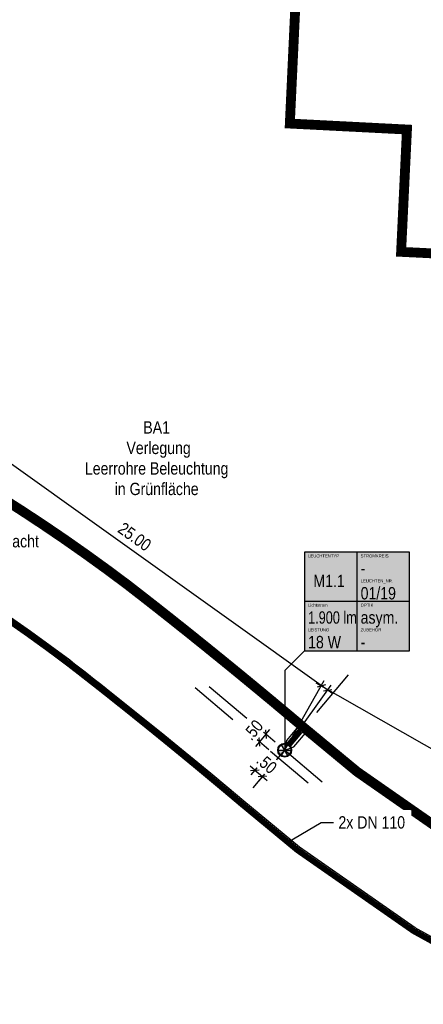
# Model space of a CAD drawing. Header units: metres. Extents: x 32339189 to 32339744, y 5702369 to 5702760.
# Tile 18 of 48: x 32339290 to 32339310, y 5702599 to 5702649. Entities that reach past the tile are written whole.
import ezdxf
from ezdxf import colors
from ezdxf.entities.mleader import LeaderData, LeaderLine
from ezdxf.enums import TextEntityAlignment as Align
from ezdxf.math import Vec2, Vec3

# ---------------------------------------------------------------- set-up
doc = ezdxf.new("R2010")
doc.units = ezdxf.units.M
doc.header["$MEASUREMENT"] = 0
doc.linetypes.add('19', pattern=[0.5, 0.25, -0.25])
doc.linetypes.add('DASHED2', pattern=[0.375, 0.25, -0.125])
doc.layers.add('LRS Erdung', color=1, linetype='Continuous', lineweight=25)
doc.layers.add('LRS-Trasse und Kabelzugschächte', color=252, linetype='Continuous', lineweight=25)
for name, color, linetype in [('LRS-Kabel', 5, 'Continuous'), ('LRS_Bauabschnitte', 10, 'Continuous'), ('LRS_BEL_M1.1_Seidenweberleuchte', 10, 'Continuous'), ('LRS_BM', 7, 'Continuous'), ('LRS_Kodierungsfahne_M1.1', 41, 'Continuous'), ('LRS_Kodierungsfahnen', 7, 'Continuous'), ('LRS_L', 7, 'Continuous'), ('LRS_TXT', 7, 'Continuous')]:
    doc.layers.add(name, color=color, linetype=linetype)
doc.styles.add('lrs-1_0250', font='ARIALN.TTF', dxfattribs={"height": 0.625})
doc.styles.add('lrs-txt', font='ARIALN.TTF', dxfattribs={"height": 1})
doc.dimstyles.new('lrs_1_0250', dxfattribs={"dimtxt": 0.625, "dimasz": 0.3125, "dimexe": 0.3125, "dimexo": 0.625, "dimgap": 0.3125, "dimtad": 1, "dimzin": 5, "dimdsep": 46, "dimtxsty": 'lrs-1_0250', "dimblk1": 'OBLIQUE', "dimblk2": 'OBLIQUE', "dimsah": 1, "dimcen": -0.3125, "dimdle": 0.3125, "dimclrd": 256, "dimclre": 256, "dimclrt": 256, "dimadec": 0, "dimazin": 0, "dimtfac": 1, "dimtix": 1, "dimtmove": 2, "dimatfit": 3, "dimldrblk": 'OBLIQUE', "dimfxl": 1, "dimtolj": 1, "dimtzin": 5, "dimlwd": -1, "dimlwe": -1, "dimarcsym": 0})

# ---------------------------------------------------------------- blocks, each defined once
blk = doc.blocks.new('_OBLIQUE')
at = {"color": 0, "linetype": 'ByBlock'}
blk.add_line((-0.5, -0.5), (0.5, 0.5), dxfattribs=at)
blk = doc.blocks.new('*D29')
at = {"layer": 'DEFPOINTS', "color": 0}
for p in [(32339302.665, 5702611.503), (32339302.987, 5702611.885)]:
    blk.add_point(p, dxfattribs=at)
at = {"layer": 'LRS_BM'}
for p, q in [((32339302.187, 5702611.906), (32339301.471, 5702612.51)), ((32339302.032, 5702612.691), (32339301.71, 5702612.309)), ((32339302.51, 5702612.288), (32339301.793, 5702612.893)), ((32339302.032, 5702612.691), (32339302.233, 5702612.93)), ((32339301.71, 5702612.309), (32339301.508, 5702612.07))]:
    blk.add_line(p, q, dxfattribs=at)
at = {"layer": 'LRS_BM', "xscale": 0.3125, "yscale": 0.3125, "zscale": 0.3125}
for p, rotation in [((32339301.71, 5702612.309), 49.84212201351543), ((32339302.032, 5702612.691), 229.8421220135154)]:
    blk.add_blockref('_OBLIQUE', p, dxfattribs=dict(at, rotation=rotation))
at = {"layer": 'LRS_BM', "insert": (32339301.388, 5702612.907), "char_height": 0.625, "attachment_point": 5, "rotation": 49.8421, "style": 'lrs-1_0250', "bg_fill": 3, "box_fill_scale": 1.25, "bg_fill_color": 257, "bg_fill_transparency": 0}
blk.add_mtext('\\A1;.50', dxfattribs=at)
at = {"layer": 'DEFPOINTS', "color": 0}
blk.add_point((32339301.71, 5702612.309), dxfattribs=at)
blk = doc.blocks.new('*D31')
at = {"layer": 'DEFPOINTS', "color": 0}
for p in [(32339302.987, 5702611.885), (32339327.005, 5702602.532), (32339325.15, 5702599.273)]:
    blk.add_point(p, dxfattribs=at)
at = {"layer": 'LRS_BM'}
for p, q in [((32339303.296, 5702612.428), (32339304.997, 5702615.416)), ((32339304.57, 5702615.299), (32339327.276, 5702602.377)), ((32339325.459, 5702599.816), (32339327.159, 5702602.804))]:
    blk.add_line(p, q, dxfattribs=at)
at = {"layer": 'LRS_BM', "xscale": 0.3125, "yscale": 0.3125, "zscale": 0.3125}
for p, rotation in [((32339304.842, 5702615.144), 150.3569854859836), ((32339327.005, 5702602.532), 330.3569854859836)]:
    blk.add_blockref('_OBLIQUE', p, dxfattribs=dict(at, rotation=rotation))
at = {"layer": 'LRS_BM', "insert": (32339316.236, 5702609.387), "char_height": 0.625, "attachment_point": 5, "rotation": 330.357, "style": 'lrs-1_0250', "bg_fill": 3, "box_fill_scale": 1.25, "bg_fill_color": 257, "bg_fill_transparency": 0}
blk.add_mtext('\\A1;25.50', dxfattribs=at)
blk = doc.blocks.new('LRS_LF_1_250')
blk.add_hatch(color=256).paths.add_polyline_path([(0, 0), (5.333, 0), (5.333, 5), (0, 5)])
at = {"color": 7}
for p, q in [((2.667, 5), (2.667, 0)), ((5.333, 2.5), (0, 2.5))]:
    blk.add_line(p, q, dxfattribs=at)
blk.add_lwpolyline([(0, 0), (5.333, 0), (5.333, 5), (0, 5)], close=True, dxfattribs=at)
at = {"color": 7, "style": 'lrs-txt'}
for tag, height, p in [('LEUCHTENTYP', 0.156, (0.187, 4.812)), ('STROMKREIS', 0.156, (2.854, 4.812)), ('F1', 0.625, (2.854, 4.188)), ('LEUCHTEN_NR.', 0.156, (2.854, 3.546)), ('00/00', 0.625, (2.854, 2.919)), ('LAMPEN', 0.156, (0.187, 2.312)), ('OPTIK', 0.156, (2.854, 2.312)), ('-', 0.625, (0.187, 1.688)), ('-', 0.625, (2.854, 1.688)), ('LEISTUNG', 0.156, (0.187, 1.062)), ('ZUBEHÖR', 0.156, (2.854, 1.062)), ('-W', 0.625, (0.187, 0.438)), ('-', 0.625, (2.854, 0.438))]:
    blk.add_attdef(tag, text='', height=height, dxfattribs=at).set_placement(p, align=Align.MIDDLE_LEFT)
blk.add_attdef('TYP', text='', height=0.625, dxfattribs=at).set_placement((1.253, 3.543), align=Align.MIDDLE_CENTER)
blk = doc.blocks.new('_None')
blk = doc.blocks.new('LRS_Leuchte_01_1_250')
h = blk.add_hatch(color=256)
h.paths.add_polyline_path([(-0.5, 0, 1), (0.5, 0, 1)])
h.paths.add_polyline_path([(0.45, 0, -1), (-0.45, 0, -1)], flags=16)
h.paths.add_polyline_path([(0, 0), (0.225, 0.39, 0.267949), (-0.225, 0.39)], flags=16)
h.paths.add_polyline_path([(0, 0), (-0.45, 0, 0.267949), (-0.225, -0.39)], flags=0)
h.paths.add_polyline_path([(0.225, -0.39, 0.267949), (0.45, 0), (0, 0)], flags=16)
for p, q in [((-0.45, 0), (0.45, 0)), ((-0.225, -0.39), (0.225, 0.39)), ((0.225, -0.39), (-0.225, 0.39))]:
    blk.add_line(p, q)
for radius in [0.5, 0.45]:
    blk.add_circle((0, 0), radius)
blk = doc.blocks.new('*D83')
at = {"layer": 'DEFPOINTS', "color": 0}
for p in [(32339282.657, 5702626.435), (32339305.17, 5702614.935), (32339302.987, 5702611.885)]:
    blk.add_point(p, dxfattribs=at)
at = {"layer": 'LRS_BM'}
for p, q in [((32339283.021, 5702626.943), (32339285.022, 5702629.739)), ((32339284.586, 5702629.666), (32339305.424, 5702614.753)), ((32339303.351, 5702612.393), (32339305.352, 5702615.189))]:
    blk.add_line(p, q, dxfattribs=at)
at = {"layer": 'LRS_BM', "xscale": 0.3125, "yscale": 0.3125, "zscale": 0.3125}
for p, rotation in [((32339284.84, 5702629.484), 144.4096770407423), ((32339305.17, 5702614.935), 324.4096770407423)]:
    blk.add_blockref('_OBLIQUE', p, dxfattribs=dict(at, rotation=rotation))
at = {"layer": 'LRS_BM', "insert": (32339295.373, 5702622.723), "char_height": 0.625, "attachment_point": 5, "rotation": 324.4097, "style": 'lrs-1_0250', "bg_fill": 3, "box_fill_scale": 1.25, "bg_fill_color": 257, "bg_fill_transparency": 0}
blk.add_mtext('\\A1;25.00', dxfattribs=at)
blk = doc.blocks.new('*D84')
at = {"layer": 'LRS_BM'}
for p, q in [((32339301.475, 5702610.871), (32339301.236, 5702611.072)), ((32339301.878, 5702611.349), (32339301.273, 5702610.632)), ((32339302.262, 5702611.025), (32339301.658, 5702610.308)), ((32339301.475, 5702610.871), (32339301.859, 5702610.547)), ((32339301.859, 5702610.547), (32339302.098, 5702610.346))]:
    blk.add_line(p, q, dxfattribs=at)
at = {"layer": 'LRS_BM', "xscale": 0.3125, "yscale": 0.3125, "zscale": 0.3125}
for p, rotation in [((32339301.475, 5702610.871), 319.8750657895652), ((32339301.859, 5702610.547), 139.8750657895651)]:
    blk.add_blockref('_OBLIQUE', p, dxfattribs=dict(at, rotation=rotation))
at = {"layer": 'LRS_BM', "insert": (32339302.074, 5702611.192), "char_height": 0.625, "attachment_point": 5, "rotation": 319.8751, "style": 'lrs-1_0250', "bg_fill": 3, "box_fill_scale": 1.25, "bg_fill_color": 257, "bg_fill_transparency": 0}
blk.add_mtext('\\A1;.50', dxfattribs=at)
at = {"layer": 'DEFPOINTS', "color": 0}
for p in [(32339302.28, 5702611.827), (32339302.665, 5702611.503), (32339301.859, 5702610.547)]:
    blk.add_point(p, dxfattribs=at)

msp = doc.modelspace()

# ---------------------------------------------------------------- hatches: boundary and pattern name
at = {"layer": 'LRS_L', "lineweight": 5, "true_color": 0x636466}
h = msp.add_hatch(dxfattribs=at)
h.set_pattern_fill('ANSI31', color=251, scale=0.1)
h.set_pattern_definition([(45, (-5e-05, -7e-05), (-0.2245064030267, 0.2245064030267), [])])
edge = h.paths.add_edge_path()
edge.add_arc((32339379.483, 5702788.521), 216.768, 233.02467, 244.47296)
edge.add_arc((32339268.558, 5702562.302), 35.267, 34.7399, 60.2279, ccw=False)
edge.add_arc((32339302.598, 5702638.277), 56.107, 220.2999, 264.8262, ccw=False)
edge.add_arc((32338929.081, 5702347.965), 417.022, 37.52697, 39.87898)

# ---------------------------------------------------------------- linework, layer by layer
at = {"layer": 'LRS Erdung'}
msp.add_lwpolyline([(32339250.863, 5702615.279, 0.035, 0.035, 0.048358), (32339286.534, 5702593.8, 0.035, 0.035, -0.112762), (32339298.428, 5702582.871, 0.035, 0.035, 0), (32339297.572, 5702581.392, 0.035, 0.035, -0.19744), (32339259.029, 5702601.359, 0.035, 0.035, 0.009061), (32339249.631, 5702613.148, 0.035, 0.035, 0), (32339250.863, 5702615.279, 0, 0, 0)], format="xyseb", dxfattribs=at)
at = {"layer": 'LRS-Trasse und Kabelzugschächte', "const_width": 0.5}
msp.add_lwpolyline([(32339289, 5702624.459), (32339289.348, 5702624.236), (32339289.523, 5702624.125), (32339289.61, 5702624.069), (32339289.631, 5702624.055), (32339289.634, 5702624.053), (32339289.647, 5702624.045), (32339289.661, 5702624.036), (32339289.666, 5702624.032), (32339289.677, 5702624.025), (32339289.72, 5702623.997), (32339290.411, 5702623.542), (32339290.583, 5702623.428), (32339290.67, 5702623.371), (32339290.713, 5702623.342), (32339290.725, 5702623.335), (32339290.739, 5702623.325), (32339290.753, 5702623.316), (32339290.758, 5702623.312), (32339290.78, 5702623.297), (32339291.122, 5702623.065), (32339291.809, 5702622.598), (32339291.822, 5702622.589), (32339291.832, 5702622.581), (32339291.835, 5702622.58), (32339291.84, 5702622.576), (32339291.85, 5702622.568), (32339291.872, 5702622.554), (32339291.914, 5702622.524), (32339291.999, 5702622.465), (32339292.168, 5702622.346), (32339292.506, 5702622.108), (32339292.845, 5702621.871), (32339292.866, 5702621.856), (32339292.871, 5702621.852), (32339292.874, 5702621.85), (32339292.88, 5702621.846), (32339292.893, 5702621.837), (32339292.911, 5702621.824), (32339292.953, 5702621.794), (32339293.036, 5702621.733), (32339293.204, 5702621.612), (32339293.874, 5702621.127), (32339293.916, 5702621.097), (32339293.926, 5702621.09), (32339293.932, 5702621.086), (32339293.94, 5702621.08), (32339293.953, 5702621.07), (32339293.96, 5702621.065), (32339293.981, 5702621.049), (32339294.064, 5702620.988), (32339294.229, 5702620.864), (32339294.561, 5702620.617), (32339294.893, 5702620.37), (32339294.976, 5702620.308), (32339294.981, 5702620.304), (32339294.992, 5702620.296), (32339295.008, 5702620.283), (32339295.016, 5702620.277), (32339295.026, 5702620.27), (32339295.046, 5702620.254), (32339295.087, 5702620.222), (32339295.693, 5702619.752), (32339296.371, 5702619.221), (32339296.382, 5702619.213), (32339296.402, 5702619.197), (32339296.565, 5702619.069), (32339296.606, 5702619.037), (32339296.626, 5702619.021), (32339296.637, 5702619.013), (32339296.648, 5702619.004), (32339296.73, 5702618.939), (32339296.892, 5702618.811), (32339296.913, 5702618.794), (32339296.935, 5702618.778), (32339296.975, 5702618.746), (32339297.056, 5702618.681), (32339297.137, 5702618.617), (32339297.178, 5702618.585), (32339297.184, 5702618.58), (32339297.19, 5702618.575), (32339297.195, 5702618.572), (32339297.205, 5702618.564), (32339297.225, 5702618.548), (32339297.872, 5702618.032), (32339298.034, 5702617.903), (32339298.044, 5702617.895), (32339298.048, 5702617.892), (32339298.053, 5702617.887), (32339298.06, 5702617.882), (32339298.08, 5702617.866), (32339298.12, 5702617.834), (32339298.201, 5702617.769), (32339298.523, 5702617.51), (32339298.846, 5702617.251), (32339298.886, 5702617.218), (32339298.909, 5702617.2), (32339298.932, 5702617.181), (32339299.012, 5702617.116), (32339299.173, 5702616.986), (32339299.494, 5702616.725), (32339299.655, 5702616.595), (32339299.735, 5702616.53), (32339299.756, 5702616.514), (32339299.761, 5702616.51), (32339299.766, 5702616.506), (32339299.771, 5702616.501), (32339299.782, 5702616.493), (32339299.822, 5702616.46), (32339300.462, 5702615.937), (32339300.542, 5702615.871), (32339300.582, 5702615.839), (32339300.602, 5702615.822), (32339300.612, 5702615.814), (32339300.62, 5702615.808), (32339300.628, 5702615.801), (32339300.788, 5702615.67), (32339301.107, 5702615.407), (32339301.427, 5702615.144), (32339301.467, 5702615.111), (32339301.473, 5702615.106), (32339301.478, 5702615.102), (32339301.483, 5702615.098), (32339301.493, 5702615.09), (32339301.512, 5702615.073), (32339301.592, 5702615.007), (32339301.751, 5702614.875), (32339302.069, 5702614.611), (32339302.229, 5702614.479), (32339302.308, 5702614.413), (32339302.321, 5702614.402), (32339302.334, 5702614.392), (32339302.354, 5702614.375), (32339302.393, 5702614.342), (32339303.028, 5702613.811), (32339303.107, 5702613.745), (32339303.147, 5702613.712), (32339303.157, 5702613.704), (32339303.163, 5702613.698), (32339303.169, 5702613.694), (32339303.173, 5702613.69), (32339303.192, 5702613.674), (32339303.351, 5702613.54), (32339303.667, 5702613.274), (32339303.983, 5702613.007), (32339304, 5702612.993), (32339304.009, 5702612.985), (32339304.049, 5702612.952), (32339304.129, 5702612.886), (32339304.288, 5702612.755), (32339304.925, 5702612.227), (32339306.199, 5702611.172), (32339306.518, 5702610.908), (32339306.658, 5702610.792), (32339306.712, 5702610.754), (32339307.39, 5702610.281), (32339310.104, 5702608.389), (32339311.461, 5702607.443)], dxfattribs=at)
at = {"layer": 'LRS_Bauabschnitte', "color": 242, "linetype": '19', "ltscale": 20, "true_color": 0xcd2027, "const_width": 0.5}
msp.add_lwpolyline([(32339303.599, 5702651.186), (32339303.249, 5702643.709), (32339309.193, 5702643.405), (32339308.896, 5702637.193), (32339319.523, 5702636.666), (32339319.264, 5702631.323), (32339383.082, 5702628.182), (32339383.619, 5702639.579), (32339391.05, 5702639.224)], dxfattribs=at)
at = {"layer": 'LRS_BM', "linetype": '19', "ltscale": 10}
msp.add_line((32339306.21, 5702615.708), (32339301.06, 5702609.605), dxfattribs=at)

# ---------------------------------------------------------------- block references
at = {"layer": 'LRS_Kodierungsfahne_M1.1'}
ref = msp.add_blockref('LRS_LF_1_250', (32339303.987, 5702616.935), dxfattribs=at)
ref.add_attrib('00/00', '01/19', dxfattribs={"layer": 'LRS_Kodierungsfahnen', "height": 0.625, "style": 'lrs-txt'}).set_placement((32339306.842, 5702619.854), align=Align.MIDDLE_LEFT)
ref.add_attrib('LEUCHTEN_NR.', 'LEUCHTEN_NR.', dxfattribs={"layer": 'LRS_Kodierungsfahnen', "height": 0.15625, "style": 'lrs-txt'}).set_placement((32339306.842, 5702620.481), align=Align.MIDDLE_LEFT)
ref.add_attrib('-', '-', dxfattribs={"layer": 'LRS_Kodierungsfahnen', "height": 0.625, "style": 'lrs-txt'}).set_placement((32339306.842, 5702617.372), align=Align.MIDDLE_LEFT)
ref.add_attrib('ZUBEHÖR', 'ZUBEHÖR', dxfattribs={"layer": 'LRS_Kodierungsfahnen', "height": 0.1562, "style": 'lrs-txt'}).set_placement((32339306.842, 5702617.997), align=Align.MIDDLE_LEFT)
ref.add_attrib('-W', '18 W', dxfattribs={"layer": 'LRS_Kodierungsfahnen', "height": 0.625, "style": 'lrs-txt'}).set_placement((32339304.175, 5702617.372), align=Align.MIDDLE_LEFT)
ref.add_attrib('LEISTUNG', 'LEISTUNG', dxfattribs={"layer": 'LRS_Kodierungsfahnen', "height": 0.1562, "style": 'lrs-txt'}).set_placement((32339304.175, 5702617.997), align=Align.MIDDLE_LEFT)
ref.add_attrib('-', '1.900 lm', dxfattribs={"layer": 'LRS_Kodierungsfahnen', "height": 0.625, "style": 'lrs-txt', "width": 0.9}).set_placement((32339304.175, 5702618.622), align=Align.MIDDLE_LEFT)
ref.add_attrib('LAMPEN', 'Lichtstrom', dxfattribs={"layer": 'LRS_Kodierungsfahnen', "height": 0.1562, "style": 'lrs-txt'}).set_placement((32339304.175, 5702619.247), align=Align.MIDDLE_LEFT)
ref.add_attrib('-', 'asym. ', dxfattribs={"layer": 'LRS_Kodierungsfahnen', "height": 0.625, "style": 'lrs-txt'}).set_placement((32339306.842, 5702618.622), align=Align.MIDDLE_LEFT)
ref.add_attrib('OPTIK', 'OPTIK', dxfattribs={"layer": 'LRS_Kodierungsfahnen', "height": 0.1562, "style": 'lrs-txt'}).set_placement((32339306.842, 5702619.247), align=Align.MIDDLE_LEFT)
ref.add_attrib('F1', '-', dxfattribs={"layer": 'LRS_Kodierungsfahnen', "height": 0.625, "style": 'lrs-txt'}).set_placement((32339306.842, 5702621.122), align=Align.MIDDLE_LEFT)
ref.add_attrib('STROMKREIS', 'STROMKREIS', dxfattribs={"layer": 'LRS_Kodierungsfahnen', "height": 0.1562, "style": 'lrs-txt'}).set_placement((32339306.842, 5702621.747), align=Align.MIDDLE_LEFT)
ref.add_attrib('TYP', 'M1.1', dxfattribs={"layer": 'LRS_Kodierungsfahnen', "height": 0.625, "style": 'lrs-txt'}).set_placement((32339305.24, 5702620.478), align=Align.MIDDLE_CENTER)
ref.add_attrib('LEUCHTENTYP', 'LEUCHTENTYP', dxfattribs={"layer": 'LRS_Kodierungsfahnen', "height": 0.15625, "style": 'lrs-txt'}).set_placement((32339304.175, 5702621.747), align=Align.MIDDLE_LEFT)

# ---------------------------------------------------------------- next in the draw order: texts
at = {"layer": 'LRS-Trasse und Kabelzugschächte', "color": 7, "insert": (32339285.062, 5702621.995), "char_height": 0.625, "attachment_point": 7, "style": 'lrs-1_0250', "bg_fill": 3, "box_fill_scale": 1.1, "bg_fill_color": 256, "bg_fill_transparency": 0}
msp.add_mtext('Kabelzugschacht', dxfattribs=at)

# ---------------------------------------------------------------- next in the draw order: dimensions: what is measured, and where the dimension line sits
at = {"layer": 'LRS_BM'}
dim = msp.add_aligned_dim(p1=(32339302.987, 5702611.885), p2=(32339302.665, 5702611.503), distance=-1.25, dimstyle='lrs_1_0250', override={"dimtfill": 1}, dxfattribs=at)
dim.commit()
dim.dimension.update_dxf_attribs({"geometry": '*D29', "text_midpoint": (32339301.388, 5702612.907)})

# ---------------------------------------------------------------- next in the draw order: dimensions: what is measured, and where the dimension line sits
dim = msp.add_aligned_dim(p1=(32339302.987, 5702611.885), p2=(32339325.15, 5702599.273), distance=3.75, dimstyle='lrs_1_0250', override={"dimtfill": 1}, dxfattribs=at)
dim.commit()
dim.dimension.update_dxf_attribs({"geometry": '*D31', "text_midpoint": (32339316.236, 5702609.387)})

# ---------------------------------------------------------------- next in the draw order: linework, layer by layer
at = {"layer": 'LRS-Trasse und Kabelzugschächte', "const_width": 0.3}
msp.add_lwpolyline([(32339288.977, 5702618.477), (32339289.987, 5702617.768), (32339290.987, 5702617.045), (32339291.972, 5702616.311), (32339292.218, 5702616.12), (32339292.486, 5702615.912), (32339292.753, 5702615.704), (32339293.019, 5702615.496), (32339293.285, 5702615.287), (32339293.552, 5702615.078), (32339293.817, 5702614.868), (32339294.079, 5702614.661), (32339294.926, 5702613.986), (32339295.77, 5702613.308), (32339296.612, 5702612.626), (32339297.451, 5702611.941), (32339298.287, 5702611.253), (32339299.12, 5702610.561), (32339299.951, 5702609.866), (32339300.794, 5702609.156), (32339303.628, 5702606.809), (32339309.517, 5702602.703), (32339315.834, 5702599.221)], dxfattribs=at)
at = {"layer": 'LRS_BM', "linetype": '19', "ltscale": 10}
for p, q in [((32339298.448, 5702615.061), (32339304.562, 5702609.902)), ((32339299.153, 5702615.117), (32339305.267, 5702609.958))]:
    msp.add_line(p, q, dxfattribs=at)
at = {"layer": 'LRS_Kodierungsfahne_M1.1', "color": 7}
msp.add_lwpolyline([(32339303.987, 5702616.935), (32339302.987, 5702615.935), (32339302.987, 5702611.885)], dxfattribs=at)

# ---------------------------------------------------------------- next in the draw order: block references
at = {"layer": 'LRS_BEL_M1.1_Seidenweberleuchte', "xscale": 0.7000000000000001, "yscale": 0.7000000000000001, "zscale": 0.7000000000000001}
msp.add_blockref('LRS_Leuchte_01_1_250', (32339302.987, 5702611.885), dxfattribs=at)

# ---------------------------------------------------------------- next in the draw order: dimensions: what is measured, and where the dimension line sits
at = {"layer": 'LRS_BM'}
dim = msp.add_aligned_dim(p1=(32339282.657, 5702626.435), p2=(32339302.987, 5702611.885), distance=3.751, dimstyle='lrs_1_0250', override={"dimtfill": 1}, dxfattribs=at)
dim.commit()
dim.dimension.update_dxf_attribs({"geometry": '*D83', "text_midpoint": (32339295.373, 5702622.723)})

# ---------------------------------------------------------------- next in the draw order: leaders
at = {"layer": 'LRS-Trasse und Kabelzugschächte', "color": 7}
ml = msp.add_multileader_mtext('Standard', dxfattribs=at)
ml.set_content('2x DN 110', color=7, style='lrs-1_0250')
ml.set_leader_properties(color=256, linetype='ByLayer', lineweight=30)
ml.set_arrow_properties(name='NONE')
ml.build(insert=Vec2(0, 0))
ml.multileader.update_dxf_attribs({"dogleg_length": 0.625, "arrow_head_size": 0.625})
ctx = ml.context
ctx.base_point, ctx.char_height, ctx.arrow_head_size, ctx.landing_gap_size, ctx.plane_origin = Vec3(32339305.457, 5702608.21), 0.625, 0.625, 0.312, Vec3(32339303.145, 5702607.21)
ctx.text_align_type = 2
notes = []
notes.append((ctx, [(0, (1, 1, 0), (32339304.832, 5702608.21), (1, 0), 0.625, [(0, [(32339303.145, 5702607.21)], 256, [])])]))
ctx.mtext.insert, ctx.mtext.alignment = Vec3(32339309.097, 5702608.527), 3
ctx.mtext.has_bg_fill, ctx.mtext.bg_color, ctx.mtext.bg_scale_factor, ctx.mtext.bg_transparency, ctx.mtext.use_window_bg_color = 1, -1027028792, 1.5, 0, 1
for ctx, leaders in notes:
    for number, flags, end, landing, length, lines in leaders:
        leader = LeaderData()
        leader.index, (leader.has_last_leader_line, leader.has_dogleg_vector, leader.attachment_direction) = number, flags
        leader.last_leader_point, leader.dogleg_vector, leader.dogleg_length = Vec3(end), Vec3(landing), length
        for number, points, colour, breaks in lines:
            line = LeaderLine()
            line.index, line.vertices, line.color, line.breaks = number, Vec3.list(points), colors.encode_raw_color(colour), breaks
            leader.lines.append(line)
        ctx.leaders.append(leader)

# ---------------------------------------------------------------- next in the draw order: linework, layer by layer
at = {"layer": 'LRS-Kabel', "color": 4, "ltscale": 10}
msp.add_lwpolyline([(32339304.146, 5702612.872), (32339304.288, 5702612.755), (32339304.925, 5702612.227), (32339306.199, 5702611.172), (32339306.518, 5702610.908), (32339306.658, 5702610.792), (32339306.712, 5702610.754), (32339307.39, 5702610.281), (32339310.104, 5702608.389)], dxfattribs=at)

# ---------------------------------------------------------------- next in the draw order: texts
at = {"layer": 'LRS_TXT', "insert": (32339296.489, 5702626.71), "char_height": 0.625, "width": 8, "attachment_point": 5, "style": 'lrs-1_0250', "bg_fill": 3, "box_fill_scale": 1.5, "bg_fill_color": 256, "bg_fill_transparency": 0}
msp.add_mtext('BA1\\P Verlegung \\PLeerrohre Beleuchtung\\Pin Grünfläche', dxfattribs=at)

# ---------------------------------------------------------------- next in the draw order: dimensions: what is measured, and where the dimension line sits
at = {"layer": 'LRS_BM'}
dim = msp.add_aligned_dim(p1=(32339302.28, 5702611.827), p2=(32339302.665, 5702611.503), distance=-1.25, dimstyle='lrs_1_0250', override={"dimtfill": 1}, dxfattribs=at)
dim.commit()
dim.dimension.update_dxf_attribs({"geometry": '*D84', "text_midpoint": (32339302.074, 5702611.192)})

# ---------------------------------------------------------------- next in the draw order: linework, layer by layer
at = {"layer": 'LRS-Kabel', "color": 4, "ltscale": 10}
msp.add_lwpolyline([(32339289.523, 5702624.125), (32339289.61, 5702624.069), (32339289.631, 5702624.055), (32339289.634, 5702624.053), (32339289.647, 5702624.045), (32339289.661, 5702624.036), (32339289.666, 5702624.032), (32339289.677, 5702624.025), (32339289.72, 5702623.997), (32339290.411, 5702623.542), (32339290.583, 5702623.428), (32339290.67, 5702623.371), (32339290.713, 5702623.342), (32339290.725, 5702623.335), (32339290.739, 5702623.325), (32339290.753, 5702623.316), (32339290.758, 5702623.312), (32339290.78, 5702623.297), (32339291.122, 5702623.065), (32339291.809, 5702622.598), (32339291.822, 5702622.589), (32339291.832, 5702622.581), (32339291.835, 5702622.58), (32339291.84, 5702622.576), (32339291.85, 5702622.568), (32339291.872, 5702622.554), (32339291.914, 5702622.524), (32339291.999, 5702622.465), (32339292.168, 5702622.346), (32339292.506, 5702622.108), (32339292.845, 5702621.871), (32339292.866, 5702621.856), (32339292.871, 5702621.852), (32339292.874, 5702621.85), (32339292.88, 5702621.846), (32339292.893, 5702621.837), (32339292.911, 5702621.824), (32339292.953, 5702621.794), (32339293.036, 5702621.733), (32339293.204, 5702621.612), (32339293.874, 5702621.127), (32339293.916, 5702621.097), (32339293.926, 5702621.09), (32339293.932, 5702621.086), (32339293.94, 5702621.08), (32339293.953, 5702621.07), (32339293.96, 5702621.065), (32339293.981, 5702621.049), (32339294.064, 5702620.988), (32339294.229, 5702620.864), (32339294.561, 5702620.617), (32339294.893, 5702620.37), (32339294.976, 5702620.308), (32339294.981, 5702620.304), (32339294.992, 5702620.296), (32339295.008, 5702620.283), (32339295.016, 5702620.277), (32339295.026, 5702620.27), (32339295.046, 5702620.254), (32339295.087, 5702620.222), (32339295.251, 5702620.095), (32339295.271, 5702620.08), (32339295.282, 5702620.071), (32339295.294, 5702620.062), (32339295.334, 5702620.03), (32339295.416, 5702619.967), (32339295.498, 5702619.903), (32339295.539, 5702619.872), (32339295.846, 5702619.632), (32339296.156, 5702619.39), (32339296.238, 5702619.326), (32339296.319, 5702619.262), (32339296.36, 5702619.23), (32339296.371, 5702619.221), (32339296.382, 5702619.213), (32339296.402, 5702619.197), (32339296.565, 5702619.069), (32339296.606, 5702619.037), (32339296.626, 5702619.021), (32339296.637, 5702619.013), (32339296.648, 5702619.004), (32339296.73, 5702618.939), (32339296.892, 5702618.811), (32339296.913, 5702618.794), (32339296.935, 5702618.778), (32339296.975, 5702618.746), (32339297.056, 5702618.681), (32339297.137, 5702618.617), (32339297.178, 5702618.585), (32339297.184, 5702618.58), (32339297.19, 5702618.575), (32339297.195, 5702618.572), (32339297.205, 5702618.564), (32339297.225, 5702618.548), (32339297.872, 5702618.032), (32339298.034, 5702617.903), (32339298.044, 5702617.895), (32339298.048, 5702617.892), (32339298.053, 5702617.887), (32339298.06, 5702617.882), (32339298.08, 5702617.866), (32339298.12, 5702617.834), (32339298.201, 5702617.769), (32339298.523, 5702617.51), (32339298.846, 5702617.251), (32339298.886, 5702617.218), (32339298.909, 5702617.2), (32339298.932, 5702617.181), (32339299.012, 5702617.116), (32339299.173, 5702616.986), (32339299.494, 5702616.725), (32339299.655, 5702616.595), (32339299.735, 5702616.53), (32339299.756, 5702616.514), (32339299.761, 5702616.51), (32339299.766, 5702616.506), (32339299.771, 5702616.501), (32339299.782, 5702616.493), (32339299.822, 5702616.46), (32339300.462, 5702615.937), (32339300.542, 5702615.871), (32339300.582, 5702615.839), (32339300.602, 5702615.822), (32339300.612, 5702615.814), (32339300.62, 5702615.808), (32339300.628, 5702615.801), (32339300.788, 5702615.67), (32339301.107, 5702615.407), (32339301.427, 5702615.144), (32339301.467, 5702615.111), (32339301.473, 5702615.106), (32339301.478, 5702615.102), (32339301.483, 5702615.098), (32339301.493, 5702615.09), (32339301.512, 5702615.073), (32339301.592, 5702615.007), (32339301.751, 5702614.875), (32339302.069, 5702614.611), (32339302.229, 5702614.479), (32339302.308, 5702614.413), (32339302.321, 5702614.402), (32339302.334, 5702614.392), (32339302.354, 5702614.375), (32339302.393, 5702614.342), (32339303.028, 5702613.811), (32339303.107, 5702613.745), (32339303.147, 5702613.712), (32339303.157, 5702613.704), (32339303.163, 5702613.698), (32339303.169, 5702613.694), (32339303.173, 5702613.69), (32339303.192, 5702613.674), (32339303.351, 5702613.54), (32339303.763, 5702613.193), (32339303.075, 5702612.377), (32339302.987, 5702611.885), (32339303.458, 5702612.055), (32339304.146, 5702612.872)], dxfattribs=at)
at = {"layer": 'LRS-Kabel', "color": 5}
msp.add_lwpolyline([(32339315.834, 5702599.221), (32339309.517, 5702602.703), (32339303.628, 5702606.809), (32339300.794, 5702609.156), (32339299.951, 5702609.866), (32339299.12, 5702610.561), (32339298.287, 5702611.253), (32339297.451, 5702611.941), (32339296.612, 5702612.626), (32339295.77, 5702613.308), (32339294.926, 5702613.986), (32339294.079, 5702614.661), (32339293.817, 5702614.868), (32339293.552, 5702615.078), (32339293.285, 5702615.287), (32339293.019, 5702615.496), (32339292.753, 5702615.704), (32339292.486, 5702615.912), (32339292.218, 5702616.12), (32339291.972, 5702616.311), (32339290.987, 5702617.045), (32339289.987, 5702617.768), (32339288.977, 5702618.477)], dxfattribs=at)
at = {"layer": 'LRS-Kabel', "color": 6}
for points in [[(32339315.878, 5702599.311), (32339309.57, 5702602.788), (32339303.689, 5702606.889), (32339300.858, 5702609.233), (32339300.016, 5702609.943), (32339299.184, 5702610.638), (32339298.351, 5702611.33), (32339297.514, 5702612.018), (32339296.675, 5702612.704), (32339295.833, 5702613.386), (32339294.988, 5702614.064), (32339294.141, 5702614.74), (32339293.879, 5702614.947), (32339293.613, 5702615.156), (32339293.347, 5702615.365), (32339293.081, 5702615.574), (32339292.814, 5702615.783), (32339292.547, 5702615.991), (32339292.28, 5702616.199), (32339292.032, 5702616.391), (32339291.046, 5702617.125), (32339290.045, 5702617.849), (32339289.033, 5702618.559)], [(32339315.911, 5702599.379), (32339309.61, 5702602.852), (32339303.734, 5702606.949), (32339300.906, 5702609.29), (32339300.064, 5702610), (32339299.232, 5702610.696), (32339298.398, 5702611.388), (32339297.562, 5702612.076), (32339296.722, 5702612.762), (32339295.88, 5702613.444), (32339295.035, 5702614.123), (32339294.188, 5702614.798), (32339293.926, 5702615.006), (32339293.66, 5702615.215), (32339293.394, 5702615.424), (32339293.127, 5702615.633), (32339292.86, 5702615.842), (32339292.593, 5702616.05), (32339292.326, 5702616.258), (32339292.078, 5702616.45), (32339291.091, 5702617.186), (32339290.089, 5702617.911), (32339289.076, 5702618.621)]]:
    msp.add_lwpolyline(points, dxfattribs=at)
at = {"layer": 'LRS-Kabel', "linetype": 'DASHED2'}
msp.add_lwpolyline([(32339315.789, 5702599.129), (32339309.463, 5702602.616), (32339303.566, 5702606.727), (32339300.728, 5702609.077), (32339299.885, 5702609.788), (32339299.055, 5702610.482), (32339298.221, 5702611.174), (32339297.385, 5702611.862), (32339296.547, 5702612.546), (32339295.706, 5702613.228), (32339294.862, 5702613.906), (32339294.015, 5702614.581), (32339293.754, 5702614.788), (32339293.488, 5702614.997), (32339293.222, 5702615.206), (32339292.956, 5702615.415), (32339292.689, 5702615.623), (32339292.423, 5702615.831), (32339292.155, 5702616.039), (32339291.91, 5702616.229), (32339290.926, 5702616.962), (32339289.927, 5702617.684), (32339288.918, 5702618.392)], dxfattribs=at)
at = {"layer": 'LRS-Trasse und Kabelzugschächte', "const_width": 0.3}
msp.add_lwpolyline([(32339303.197, 5702612.163), (32339303.775, 5702612.852)], dxfattribs=at)

doc.saveas('drawing.dxf')
